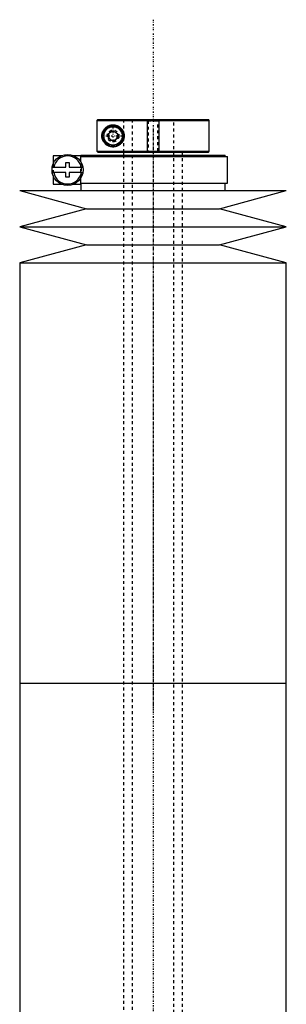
# Model space of a CAD drawing. Extents: x -602 to 168, y -1 to 976.
# Tile 10 of 10: x -595 to -505, y 643 to 976. Entities that reach past the tile are written whole.
import ezdxf

# ---------------------------------------------------------------- set-up
doc = ezdxf.new("R2010")
doc.units = 0
doc.linetypes.add('CENTER', pattern=[1.5, 0.45, -0.5, 0.05, -0.5])
doc.linetypes.add('DASHED', pattern=[2, 1, -1])
for name, color, linetype in [('AM_0', 7, 'CONTINUOUS'), ('AM_10', 7, 'CONTINUOUS'), ('AM_3', 7, 'DASHED'), ('AM_7', 7, 'CENTER')]:
    doc.layers.add(name, color=color, linetype=linetype)

msp = doc.modelspace()

# ---------------------------------------------------------------- linework, layer by layer
at = {"layer": 'AM_0', "color": 7, "linetype": 'CONTINUOUS'}
for p, q in [((-568.68, 942), (-568.99, 941.7)), ((-568.99, 941.7), (-568.99, 931.3)), ((-568.99, 941.7), (-531, 941.7)), ((-568.68, 942), (-531.3, 942)), ((-531, 941.7), (-531.3, 942)), ((-531, 931.3), (-531, 941.7)), ((-565, 937.37), (-563.5, 938.23)), ((-565, 935.63), (-565, 937.37)), ((-563.5, 934.77), (-565, 935.63)), ((-563.5, 938.23), (-562, 937.37)), ((-562, 935.63), (-563.5, 934.77)), ((-562, 937.37), (-562, 935.63)), ((-583.75, 929.8), (-583.75, 926.88)), ((-580.98, 929.8), (-583.75, 929.8)), ((-574.4, 929.8), (-576.72, 929.8)), ((-574.4, 927.79), (-574.4, 929.8)), ((-574.4, 929.5), (-524.85, 929.5)), ((-574.35, 930), (-574.35, 929.5)), ((-574.35, 930), (-525.65, 930)), ((-568.68, 931), (-568.99, 931.3)), ((-568.99, 931.3), (-531, 931.3)), ((-568.68, 931), (-531.3, 931)), ((-560, 931), (-560, 930)), ((-540, 930), (-540, 931)), ((-531.3, 931), (-531, 931.3)), ((-525.65, 929.5), (-525.65, 930)), ((-524.85, 920.5), (-524.85, 929.5)), ((-584.02, 925.9), (-579.45, 925.9)), ((-579.45, 925.9), (-579.45, 927.5)), ((-579.45, 927.5), (-578.25, 927.5)), ((-578.25, 927.5), (-578.25, 925.9)), ((-578.25, 925.9), (-573.68, 925.9)), ((-579.45, 924.1), (-584.02, 924.1)), ((-583.75, 923.12), (-583.75, 920.2)), ((-579.45, 922.5), (-579.45, 924.1)), ((-578.25, 922.5), (-579.45, 922.5)), ((-578.25, 924.1), (-578.25, 922.5)), ((-573.68, 924.1), (-578.25, 924.1)), ((-583.75, 920.2), (-580.98, 920.2)), ((-576.72, 920.2), (-574.4, 920.2)), ((-574.4, 920.2), (-574.4, 922.21)), ((-574.4, 920.5), (-524.85, 920.5)), ((-574.35, 920.5), (-574.35, 918)), ((-525.65, 918), (-525.65, 920.5)), ((-595, 918), (-572.5, 911.9)), ((-595, 918), (-505, 918)), ((-527.5, 911.9), (-505, 918)), ((-572.5, 911.9), (-595, 905.8)), ((-572.5, 911.9), (-527.5, 911.9)), ((-505, 905.8), (-527.5, 911.9)), ((-595, 905.8), (-572.5, 899.7)), ((-595, 905.8), (-505, 905.8)), ((-527.5, 899.7), (-505, 905.8)), ((-572.5, 899.7), (-595, 893.6)), ((-572.5, 899.7), (-527.5, 899.7)), ((-505, 893.6), (-527.5, 899.7)), ((-595, 893.6), (-595, 751.5)), ((-595, 893.6), (-505, 893.6)), ((-505, 751.5), (-505, 893.6)), ((-595, 751.5), (-595, 609.4)), ((-595, 751.5), (-505, 751.5)), ((-505, 609.4), (-505, 751.5))]:
    msp.add_line(p, q, dxfattribs=at)
msp.add_polyline3d([(-559.75, 936.5, 0), (-559.75, 936.48, 0), (-559.75, 936.43, 0), (-559.75, 936.39, 0), (-559.75, 936.37, 0), (-559.75, 936.34, 0), (-559.76, 936.3, 0), (-559.76, 936.25, 0), (-559.76, 936.21, 0), (-559.77, 936.16, 0), (-559.77, 936.12, 0), (-559.77, 936.1, 0), (-559.77, 936.07, 0), (-559.78, 936.03, 0), (-559.79, 935.98, 0), (-559.79, 935.94, 0), (-559.8, 935.89, 0), (-559.81, 935.85, 0), (-559.81, 935.82, 0), (-559.82, 935.8, 0), (-559.82, 935.76, 0), (-559.83, 935.71, 0), (-559.84, 935.69, 0), (-559.84, 935.67, 0), (-559.85, 935.62, 0), (-559.87, 935.58, 0), (-559.87, 935.55, 0), (-559.88, 935.53, 0), (-559.89, 935.49, 0), (-559.9, 935.44, 0), (-559.92, 935.4, 0), (-559.93, 935.36, 0), (-559.94, 935.31, 0), (-559.95, 935.29, 0), (-559.96, 935.27, 0), (-559.97, 935.22, 0), (-559.99, 935.18, 0), (-560.01, 935.14, 0), (-560.02, 935.1, 0), (-560.04, 935.05, 0), (-560.05, 935.03, 0), (-560.06, 935.01, 0), (-560.08, 934.97, 0), (-560.09, 934.93, 0), (-560.11, 934.89, 0), (-560.13, 934.85, 0), (-560.15, 934.81, 0), (-560.16, 934.79, 0), (-560.17, 934.77, 0), (-560.2, 934.73, 0), (-560.22, 934.69, 0), (-560.24, 934.65, 0), (-560.26, 934.61, 0), (-560.28, 934.57, 0), (-560.3, 934.55, 0), (-560.31, 934.53, 0), (-560.33, 934.5, 0), (-560.35, 934.46, 0), (-560.38, 934.42, 0), (-560.4, 934.39, 0), (-560.43, 934.35, 0), (-560.44, 934.33, 0), (-560.45, 934.32, 0), (-560.48, 934.28, 0), (-560.5, 934.25, 0), (-560.51, 934.23, 0), (-560.53, 934.21, 0), (-560.55, 934.18, 0), (-560.58, 934.15, 0), (-560.59, 934.13, 0), (-560.61, 934.11, 0), (-560.63, 934.08, 0), (-560.66, 934.05, 0), (-560.75, 933.95, 0), (-560.92, 933.77, 0), (-561.1, 933.62, 0), (-561.29, 933.47, 0), (-561.49, 933.34, 0), (-561.59, 933.27, 0), (-561.69, 933.22, 0), (-561.89, 933.11, 0), (-562.1, 933.02, 0), (-562.2, 932.98, 0), (-562.31, 932.94, 0), (-562.52, 932.88, 0), (-562.73, 932.83, 0), (-562.83, 932.81, 0), (-562.93, 932.79, 0), (-563.13, 932.77, 0), (-563.33, 932.75, 0), (-563.52, 932.75, 0), (-563.71, 932.76, 0), (-563.9, 932.77, 0), (-563.99, 932.78, 0), (-564.08, 932.8, 0), (-564.27, 932.83, 0), (-564.45, 932.87, 0), (-564.63, 932.92, 0), (-564.8, 932.98, 0), (-564.98, 933.05, 0), (-565.06, 933.09, 0), (-565.15, 933.13, 0), (-565.31, 933.22, 0), (-565.47, 933.31, 0), (-565.62, 933.41, 0), (-565.77, 933.52, 0), (-565.91, 933.63, 0), (-565.98, 933.69, 0), (-566.05, 933.75, 0), (-566.18, 933.88, 0), (-566.3, 934.01, 0), (-566.42, 934.15, 0), (-566.53, 934.29, 0), (-566.64, 934.45, 0), (-566.7, 934.54, 0), (-566.75, 934.62, 0), (-566.85, 934.81, 0), (-566.94, 935, 0), (-566.99, 935.12, 0), (-567, 935.15, 0), (-567.01, 935.18, 0), (-567.02, 935.2, 0), (-567.02, 935.22, 0), (-567.04, 935.25, 0), (-567.05, 935.29, 0), (-567.06, 935.32, 0), (-567.07, 935.36, 0), (-567.08, 935.4, 0), (-567.09, 935.41, 0), (-567.09, 935.43, 0), (-567.11, 935.47, 0), (-567.12, 935.51, 0), (-567.13, 935.54, 0), (-567.14, 935.58, 0), (-567.14, 935.62, 0), (-567.15, 935.64, 0), (-567.15, 935.66, 0), (-567.16, 935.69, 0), (-567.17, 935.73, 0), (-567.17, 935.75, 0), (-567.18, 935.77, 0), (-567.19, 935.81, 0), (-567.19, 935.85, 0), (-567.2, 935.87, 0), (-567.2, 935.89, 0), (-567.21, 935.93, 0), (-567.21, 935.97, 0), (-567.22, 936.01, 0), (-567.22, 936.05, 0), (-567.23, 936.09, 0), (-567.23, 936.11, 0), (-567.23, 936.13, 0), (-567.24, 936.18, 0), (-567.24, 936.22, 0), (-567.24, 936.26, 0), (-567.24, 936.3, 0), (-567.25, 936.35, 0), (-567.25, 936.37, 0), (-567.25, 936.39, 0), (-567.25, 936.43, 0), (-567.25, 936.48, 0), (-567.25, 936.5, 0), (-567.25, 936.52, 0), (-567.25, 936.57, 0), (-567.25, 936.61, 0), (-567.25, 936.63, 0), (-567.25, 936.65, 0), (-567.24, 936.7, 0), (-567.24, 936.74, 0), (-567.24, 936.78, 0), (-567.24, 936.82, 0), (-567.23, 936.87, 0), (-567.23, 936.89, 0), (-567.23, 936.91, 0), (-567.22, 936.95, 0), (-567.22, 936.99, 0), (-567.21, 937.03, 0), (-567.21, 937.07, 0), (-567.2, 937.11, 0), (-567.2, 937.13, 0), (-567.19, 937.15, 0), (-567.19, 937.19, 0), (-567.18, 937.23, 0), (-567.17, 937.25, 0), (-567.17, 937.27, 0), (-567.16, 937.31, 0), (-567.15, 937.34, 0), (-567.15, 937.36, 0), (-567.14, 937.38, 0), (-567.14, 937.42, 0), (-567.13, 937.46, 0), (-567.12, 937.49, 0), (-567.11, 937.53, 0), (-567.09, 937.57, 0), (-567.09, 937.59, 0), (-567.08, 937.6, 0), (-567.07, 937.64, 0), (-567.06, 937.68, 0), (-567.05, 937.71, 0), (-567.04, 937.75, 0), (-567.02, 937.78, 0), (-567.02, 937.8, 0), (-567.01, 937.82, 0), (-567, 937.85, 0), (-566.99, 937.88, 0), (-566.94, 938, 0), (-566.85, 938.19, 0), (-566.75, 938.38, 0), (-566.7, 938.46, 0), (-566.64, 938.55, 0), (-566.53, 938.71, 0), (-566.42, 938.85, 0), (-566.3, 938.99, 0), (-566.18, 939.12, 0), (-566.05, 939.25, 0), (-565.98, 939.31, 0), (-565.91, 939.37, 0), (-565.77, 939.48, 0), (-565.62, 939.59, 0), (-565.47, 939.69, 0), (-565.31, 939.78, 0), (-565.15, 939.87, 0), (-565.06, 939.91, 0), (-564.98, 939.95, 0), (-564.8, 940.02, 0), (-564.63, 940.08, 0), (-564.45, 940.13, 0), (-564.27, 940.17, 0), (-564.08, 940.2, 0), (-563.99, 940.22, 0), (-563.9, 940.23, 0), (-563.71, 940.24, 0), (-563.52, 940.25, 0), (-563.33, 940.25, 0), (-563.13, 940.23, 0), (-562.93, 940.21, 0), (-562.83, 940.19, 0), (-562.73, 940.17, 0), (-562.52, 940.12, 0), (-562.31, 940.06, 0), (-562.2, 940.02, 0), (-562.1, 939.98, 0), (-561.89, 939.89, 0), (-561.69, 939.78, 0), (-561.59, 939.73, 0), (-561.49, 939.66, 0), (-561.29, 939.53, 0), (-561.1, 939.38, 0), (-560.92, 939.23, 0), (-560.75, 939.05, 0), (-560.66, 938.95, 0), (-560.63, 938.92, 0), (-560.61, 938.89, 0), (-560.59, 938.87, 0), (-560.58, 938.85, 0), (-560.55, 938.82, 0), (-560.53, 938.79, 0), (-560.51, 938.77, 0), (-560.5, 938.75, 0), (-560.48, 938.72, 0), (-560.45, 938.68, 0), (-560.44, 938.67, 0), (-560.43, 938.65, 0), (-560.4, 938.61, 0), (-560.38, 938.58, 0), (-560.35, 938.54, 0), (-560.33, 938.5, 0), (-560.31, 938.47, 0), (-560.3, 938.45, 0), (-560.28, 938.43, 0), (-560.26, 938.39, 0), (-560.24, 938.35, 0), (-560.22, 938.31, 0), (-560.2, 938.27, 0), (-560.17, 938.23, 0), (-560.16, 938.21, 0), (-560.15, 938.19, 0), (-560.13, 938.15, 0), (-560.11, 938.11, 0), (-560.09, 938.07, 0), (-560.08, 938.03, 0), (-560.06, 937.99, 0), (-560.05, 937.97, 0), (-560.04, 937.95, 0), (-560.02, 937.9, 0), (-560.01, 937.86, 0), (-559.99, 937.82, 0), (-559.97, 937.78, 0), (-559.96, 937.73, 0), (-559.95, 937.71, 0), (-559.94, 937.69, 0), (-559.93, 937.64, 0), (-559.92, 937.6, 0), (-559.9, 937.56, 0), (-559.89, 937.51, 0), (-559.88, 937.47, 0), (-559.87, 937.45, 0), (-559.87, 937.42, 0), (-559.85, 937.38, 0), (-559.84, 937.33, 0), (-559.84, 937.31, 0), (-559.83, 937.29, 0), (-559.82, 937.24, 0), (-559.82, 937.2, 0), (-559.81, 937.18, 0), (-559.81, 937.15, 0), (-559.8, 937.11, 0), (-559.79, 937.06, 0), (-559.79, 937.02, 0), (-559.78, 936.97, 0), (-559.77, 936.93, 0), (-559.77, 936.9, 0), (-559.77, 936.88, 0), (-559.77, 936.84, 0), (-559.76, 936.79, 0), (-559.76, 936.75, 0), (-559.76, 936.7, 0), (-559.75, 936.66, 0), (-559.75, 936.63, 0), (-559.75, 936.61, 0), (-559.75, 936.57, 0), (-559.75, 936.52, 0), (-559.75, 936.5, 0)], dxfattribs=at)
for centre, radius in [((-563.5, 936.5), 3.5), ((-563.5, 936.5), 3.1), ((-578.85, 925), 5.25)]:
    msp.add_circle(centre, radius, dxfattribs=at)
for start, end in [(10.9221, 169.0779), (190.9221, 349.0779)]:
    msp.add_arc((-578.85, 925), 4.75, start, end, dxfattribs=at)
at = {"layer": 'AM_10', "color": 7, "linetype": 'CONTINUOUS'}
for p, q in [((-552, 942), (-552, 931)), ((-548, 942), (-548, 931))]:
    msp.add_line(p, q, dxfattribs=at)
msp.add_arc((-563.5, 936.5), 1.57, 75, 15, dxfattribs=at)
at = {"layer": 'AM_3', "color": 6, "linetype": 'DASHED'}
for p, q in [((-560, 942), (-560, 931)), ((-559.97, 942), (-559.97, 931)), ((-557, 942), (-557, 266)), ((-552, 942), (-551.62, 941.62)), ((-551.62, 941.62), (-551.62, 931.38)), ((-551.62, 941.62), (-548.38, 941.62)), ((-548.38, 941.62), (-548, 942)), ((-548.38, 931.38), (-548.38, 941.62)), ((-543, 266), (-543, 942)), ((-576.72, 929.8), (-580.98, 929.8)), ((-560, 930), (-560, 296)), ((-551.62, 931.38), (-552, 931)), ((-551.62, 931.38), (-548.38, 931.38)), ((-548, 931), (-548.38, 931.38)), ((-540, 306), (-540, 930)), ((-583.75, 926.88), (-583.75, 923.12)), ((-574.4, 922.21), (-574.4, 927.79)), ((-574.16, 922.65), (-574.16, 927.35)), ((-580.98, 920.2), (-576.72, 920.2))]:
    msp.add_line(p, q, dxfattribs=at)
msp.add_circle((-563.5, 936.5), 2, dxfattribs=at)
at = {"layer": 'AM_7', "color": 4, "linetype": 'CENTER'}
for p, q in [((-550, 975.8), (-550, 232.2)), ((-563.5, 932.83), (-563.5, 940.17)), ((-550, 938.92), (-550, 742.58)), ((-567.17, 936.5), (-559.83, 936.5)), ((-550, 760.42), (-550, 564.08))]:
    msp.add_line(p, q, dxfattribs=at)

doc.saveas('drawing.dxf')
